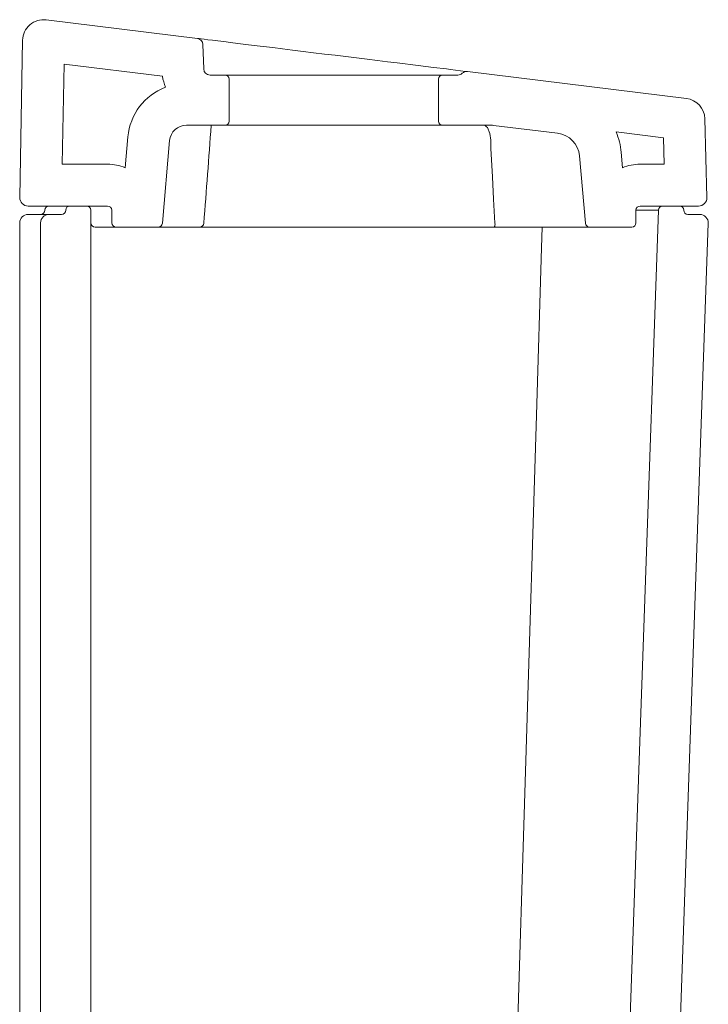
# Model space of a CAD drawing. Header units: millimetres. Extents: x 6453.725 to 6454.325, y 2091.985 to 2092.897.
# Tile 2 of 3: x 6453.725 to 6453.889, y 2092.662 to 2092.897. Entities that reach past the tile are written whole.
import ezdxf

# ---------------------------------------------------------------- set-up
doc = ezdxf.new("R2010")
doc.units = ezdxf.units.MM
doc.layers.add('SANINDUSA', color=3, linetype='Continuous')

msp = doc.modelspace()

# ---------------------------------------------------------------- linework, layer by layer
at = {"layer": 'SANINDUSA', "linetype": 'Continuous', "lineweight": 15}
for p, q in [((6453.73121137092, 2092.897144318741), (6453.76733979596, 2092.892708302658)), ((6453.725602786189, 2092.892268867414), (6453.724946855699, 2092.854690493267)), ((6453.768860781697, 2092.885409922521), (6453.768656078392, 2092.891271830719)), ((6453.735504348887, 2092.886542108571), (6453.735087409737, 2092.862655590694)), ((6453.735504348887, 2092.886542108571), (6453.75900246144, 2092.883656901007)), ((6453.773911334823, 2092.883962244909), (6453.77035986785, 2092.883962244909)), ((6453.773911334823, 2092.883962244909), (6453.825911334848, 2092.883962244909)), ((6453.774911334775, 2092.87296226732), (6453.774911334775, 2092.882962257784)), ((6453.824911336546, 2092.882962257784), (6453.824911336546, 2092.87296226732)), ((6453.829553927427, 2092.883962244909), (6453.825911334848, 2092.883962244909)), ((6453.831818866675, 2092.884791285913), (6453.884133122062, 2092.878367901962)), ((6453.889015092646, 2092.854707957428), (6453.888522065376, 2092.873536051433)), ((6453.773911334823, 2092.871962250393), (6453.764703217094, 2092.871962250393)), ((6453.825911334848, 2092.871962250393), (6453.773911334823, 2092.871962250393)), ((6453.837592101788, 2092.871962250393), (6453.825911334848, 2092.871962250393)), ((6453.838079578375, 2092.87193244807), (6453.853338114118, 2092.870058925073)), ((6453.750756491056, 2092.869182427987), (6453.750112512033, 2092.861821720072)), ((6453.867334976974, 2092.870355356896), (6453.878638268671, 2092.868967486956)), ((6453.878803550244, 2092.862655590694), (6453.878638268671, 2092.868967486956)), ((6453.760718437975, 2092.868310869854), (6453.758991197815, 2092.848568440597)), ((6453.837410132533, 2092.866429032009), (6453.837429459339, 2092.867198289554)), ((6453.858584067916, 2092.864626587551), (6453.859988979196, 2092.848568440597)), ((6453.868546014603, 2092.865498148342), (6453.868867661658, 2092.861821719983)), ((6453.735087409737, 2092.862655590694), (6453.745911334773, 2092.862655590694)), ((6453.873068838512, 2092.862655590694), (6453.878803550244, 2092.862655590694)), ((6453.726946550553, 2092.852655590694), (6453.745911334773, 2092.852655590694)), ((6453.736911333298, 2092.852655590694), (6453.740911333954, 2092.852655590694)), ((6453.873068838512, 2092.852655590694), (6453.887015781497, 2092.852655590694)), ((6453.878446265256, 2092.852655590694), (6453.882487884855, 2092.852655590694)), ((6453.726911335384, 2092.850655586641), (6453.72779019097, 2092.850655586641)), ((6453.72779019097, 2092.850655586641), (6453.72986066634, 2092.850655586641)), ((6453.72986066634, 2092.850655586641), (6453.731911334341, 2092.850655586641)), ((6453.731911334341, 2092.850655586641), (6453.73491133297, 2092.850655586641)), ((6453.74191133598, 2092.851655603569), (6453.74191133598, 2092.457917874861)), ((6453.746911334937, 2092.851655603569), (6453.746911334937, 2092.848655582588)), ((6453.863689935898, 2092.457743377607), (6453.877446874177, 2092.851690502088)), ((6453.872068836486, 2092.848655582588), (6453.872068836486, 2092.851655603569)), ((6453.877446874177, 2092.851690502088), (6453.872069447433, 2092.851690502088)), ((6453.884487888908, 2092.850655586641), (6453.887346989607, 2092.850655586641)), ((6453.724911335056, 2092.444917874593), (6453.724911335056, 2092.848655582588)), ((6453.729911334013, 2092.848655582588), (6453.729911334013, 2092.444917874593)), ((6453.747909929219, 2092.847655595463), (6453.742911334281, 2092.847655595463)), ((6453.757995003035, 2092.847655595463), (6453.747911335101, 2092.847655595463)), ((6453.767890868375, 2092.847655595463), (6453.757995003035, 2092.847655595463)), ((6453.770857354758, 2092.847655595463), (6453.767890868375, 2092.847655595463)), ((6453.819024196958, 2092.847655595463), (6453.770857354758, 2092.847655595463)), ((6453.821990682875, 2092.847655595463), (6453.819024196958, 2092.847655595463)), ((6453.838248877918, 2092.847655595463), (6453.821990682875, 2092.847655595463)), ((6453.841613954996, 2092.847655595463), (6453.838248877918, 2092.847655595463)), ((6453.860985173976, 2092.847655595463), (6453.841613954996, 2092.847655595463)), ((6453.87106884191, 2092.847655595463), (6453.860985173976, 2092.847655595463)), ((6453.875244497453, 2092.44477827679), (6453.889345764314, 2092.848585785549))]:
    msp.add_line(p, q, dxfattribs=at)
at = {"layer": 'SANINDUSA', "linetype": 'Continuous', "lineweight": 15, "flags": 128}
for points in [[(6453.76733979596, 2092.892708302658), (6453.767441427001, 2092.892695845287), (6453.767745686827, 2092.892658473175), (6453.768250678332, 2092.892596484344), (6453.76895325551, 2092.892510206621), (6453.769849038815, 2092.892400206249), (6453.7709324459, 2092.892267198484), (6453.772196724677, 2092.892111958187), (6453.773633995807, 2092.891935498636), (6453.775235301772, 2092.891738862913), (6453.776990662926, 2092.891523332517), (6453.778889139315, 2092.891290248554), (6453.780918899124, 2092.891041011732), (6453.783067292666, 2092.890777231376), (6453.785320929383, 2092.890500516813), (6453.787665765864, 2092.890212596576), (6453.790087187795, 2092.889915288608), (6453.792570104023, 2092.88961041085), (6453.795099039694, 2092.889299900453), (6453.797658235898, 2092.888985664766), (6453.800231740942, 2092.888669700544), (6453.802803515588, 2092.888353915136), (6453.805357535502, 2092.8880403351), (6453.80787787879, 2092.887730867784), (6453.810348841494, 2092.887427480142), (6453.812755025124, 2092.887132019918), (6453.815081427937, 2092.88684639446)], [(6453.815081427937, 2092.88684639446), (6453.820083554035, 2092.886232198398), (6453.82371115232, 2092.885786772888), (6453.826794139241, 2092.885408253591), (6453.827823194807, 2092.885281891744)], [(6453.827823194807, 2092.885281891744), (6453.830163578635, 2092.884994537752), (6453.831391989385, 2092.884843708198), (6453.831818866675, 2092.884791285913)], [(6453.835970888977, 2092.871962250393), (6453.836409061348, 2092.871622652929), (6453.836586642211, 2092.871393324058), (6453.837188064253, 2092.869984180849), (6453.837417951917, 2092.868419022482), (6453.837429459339, 2092.867198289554)], [(6453.838410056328, 2092.848568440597), (6453.838092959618, 2092.854338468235), (6453.837798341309, 2092.859606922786), (6453.837410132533, 2092.866429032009)], [(6453.849707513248, 2092.847655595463), (6453.84955264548, 2092.842661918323), (6453.848312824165, 2092.802687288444), (6453.843352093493, 2092.642788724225), (6453.837608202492, 2092.457743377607)]]:
    msp.add_lwpolyline(points, dxfattribs=at)
at = {"layer": 'SANINDUSA', "linetype": 'Continuous', "lineweight": 15}
for centre, radius, start, end in [((6453.730602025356, 2092.892181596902), 0.004999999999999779, 83.00000000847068, 178.9999999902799), ((6453.767156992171, 2092.891219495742), 0.001499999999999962, 2.000000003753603, 83.00000000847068), ((6453.77035986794, 2092.885462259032), 0.001499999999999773, 182.0000000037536, 270), ((6453.77035986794, 2092.885462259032), 0.01149999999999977, 189.032091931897, 202.5477192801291), ((6453.773911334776, 2092.882962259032), 0.001000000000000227, 0, 90), ((6453.825911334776, 2092.882962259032), 0.001000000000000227, 90, 180), ((6453.829553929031, 2092.885462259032), 0.001499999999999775, 270, 313.951092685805), ((6453.831636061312, 2092.88330246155), 0.001500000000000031, 83.00000000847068, 133.951092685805), ((6453.764703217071, 2092.867962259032), 0.0140000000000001, 110.7684707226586, 175.0000000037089), ((6453.883523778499, 2092.87340516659), 0.005000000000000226, 1.49999999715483, 83.00000000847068), ((6453.764703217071, 2092.867962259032), 0.004000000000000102, 90, 175.0000000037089), ((6450.449904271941, 2093.109165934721), 3.329190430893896, 355.5104921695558, 355.9142333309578), ((6453.773911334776, 2092.872962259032), 0.0009999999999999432, 270, 0), ((6453.825911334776, 2092.872962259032), 0.0009999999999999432, 180, 270), ((6453.837592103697, 2092.867962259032), 0.004000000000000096, 83.00000000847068, 90), ((6453.852606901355, 2092.864103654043), 0.005999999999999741, 4.999999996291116, 83.00000000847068), ((6453.852606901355, 2092.864103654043), 0.01599999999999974, 4.999999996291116, 23.00001867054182), ((6453.745911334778, 2092.851655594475), 0.01100000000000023, 67.54701461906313, 90), ((6453.873068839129, 2092.851655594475), 0.01100000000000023, 90, 112.4529865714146), ((6453.726946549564, 2092.854655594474), 0.00200000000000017, 178.9999999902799, 270), ((6453.887015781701, 2092.854655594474), 0.00200000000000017, 270, 1.49999999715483), ((6453.731911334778, 2092.851655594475), 0.001000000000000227, 90, 180), ((6453.736911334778, 2092.851655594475), 0.001000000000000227, 90, 180), ((6453.740911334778, 2092.851655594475), 0.001000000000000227, 0, 90), ((6453.745911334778, 2092.851655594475), 0.001000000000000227, 0, 90), ((6453.873068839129, 2092.851655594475), 0.001000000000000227, 90, 180), ((6453.878446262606, 2092.851655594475), 0.001000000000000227, 90, 177.9999999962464), ((6453.882487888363, 2092.851655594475), 0.001000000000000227, 0, 90), ((6453.726911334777, 2092.848655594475), 0.001999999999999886, 90, 180), ((6453.729911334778, 2092.851655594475), 0.0009999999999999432, 270, 0), ((6453.731911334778, 2092.848655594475), 0.001999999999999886, 90, 180), ((6453.734911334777, 2092.851655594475), 0.0009999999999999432, 270, 0), ((6453.884487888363, 2092.851655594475), 0.001000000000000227, 180, 270), ((6453.887346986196, 2092.848655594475), 0.002000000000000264, 357.9999999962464, 90), ((6453.742911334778, 2092.848655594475), 0.0009999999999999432, 180, 270), ((6453.747911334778, 2092.848655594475), 0.001000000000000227, 180, 270), ((6453.757995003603, 2092.848655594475), 0.0009999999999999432, 270, 355.0000000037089), ((6453.767887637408, 2092.848651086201), 0.0009954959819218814, 270.1859586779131, 355.2378505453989), ((6453.836927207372, 2092.848359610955), 0.001497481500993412, 331.9570688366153, 8.016247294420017), ((6453.860985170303, 2092.848655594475), 0.0009999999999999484, 184.9999999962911, 270), ((6453.871068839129, 2092.848655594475), 0.0009999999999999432, 270, 0)]:
    msp.add_arc(centre, radius, start, end, dxfattribs=at)

doc.saveas('drawing.dxf')
